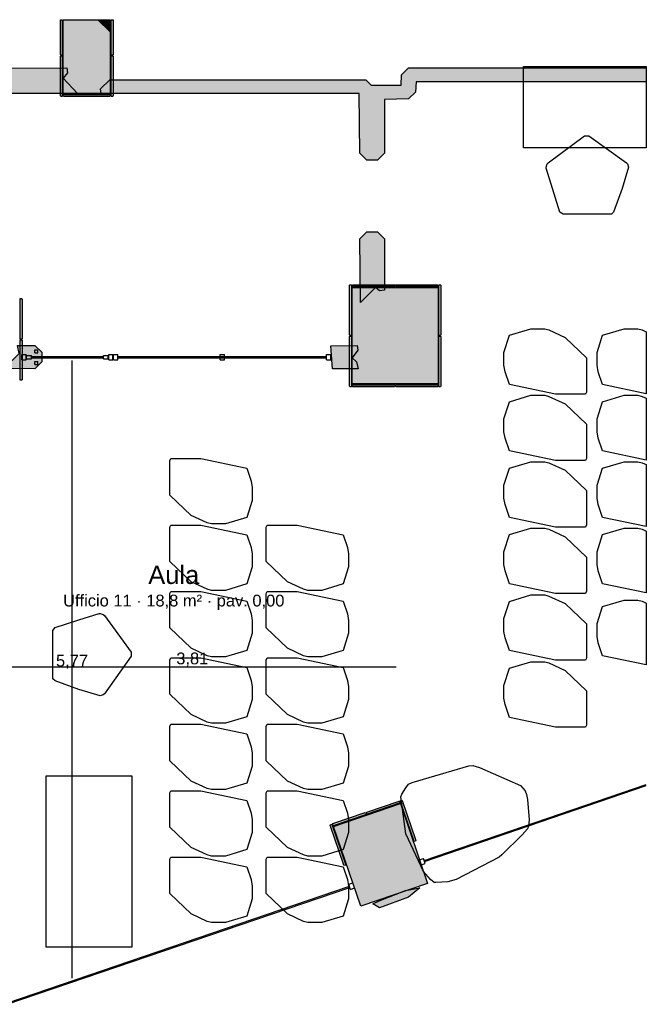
# Model space of a CAD drawing. Header units: millimetres. Extents: x -9985 to 240895, y -184894 to 39395.
# Tile 33 of 164: x 51047 to 56898, y -103436 to -94245. Entities that reach past the tile are written whole.
import ezdxf
from ezdxf.enums import TextEntityAlignment as Align

# ---------------------------------------------------------------- set-up
doc = ezdxf.new("R2010")
doc.units = ezdxf.units.MM
for name, color, linetype in [('A-ARREDI', 9, 'Continuous'), ('A-MISURE', 40, 'Continuous'), ('A-MURI-ESISTENTI', 7, 'Continuous'), ('A-PARETI-VETRATE', 5, 'Continuous'), ('A-PILASTRI', 8, 'Continuous'), ('A-TESTI', 7, 'Continuous'), ('A-VETRINE', 4, 'Continuous')]:
    doc.layers.add(name, color=color, linetype=linetype)
doc.styles.add('VISIO', font='arial.ttf')

msp = doc.modelspace()

# ---------------------------------------------------------------- hatches: boundary and pattern name
at = {"layer": 'A-MURI-ESISTENTI'}
for points in [[(51777.501, -94245), (51888.859, -94245), (51887.501, -94355), (51777.501, -94245)], [(51587.501, -94935), (49517.501, -94935), (49512.501, -94890), (49572.501, -94810), (49522.501, -94760), (49512.501, -94700), (51487.501, -94695), (51492.501, -94740), (51452.501, -94790), (51587.501, -94935)], [(54747.501, -94825), (54742.501, -94920), (54677.501, -94985), (54452.501, -94990), (54452.501, -95490), (54387.501, -95555), (54287.501, -95555), (54222.501, -95490), (54217.501, -94935), (51807.501, -94935), (51802.501, -94890), (51887.501, -94805), (54277.501, -94805), (54327.501, -94855), (54607.501, -94855), (54612.501, -94760), (54677.501, -94695), (56897.501, -94695), (56897.501, -94825), (54747.501, -94825)], [(54222.501, -96290), (54287.501, -96225), (54387.501, -96225), (54452.501, -96290), (54452.501, -96770), (54407.501, -96775), (54367.501, -96745), (54227.501, -96885), (54222.501, -96290)], [(50902.501, -97500), (51042.501, -97360), (51027.501, -97285), (51187.501, -97285), (51252.501, -97350), (51252.501, -97440), (51187.501, -97505), (50902.501, -97500)], [(53967.501, -97505), (53952.501, -97290), (54197.501, -97285), (54202.501, -97330), (54152.501, -97400), (54192.501, -97440), (54207.501, -97505), (53967.501, -97505)], [(54342.501, -102500), (54403.501, -102470), (54647.501, -102375), (54782.501, -102350), (54677.501, -102435), (54407.501, -102535), (54342.501, -102500)]]:
    msp.add_hatch(color=7, dxfattribs=at).paths.add_polyline_path(points)
at = {"layer": 'A-PILASTRI'}
for points in [[(51444.501, -94577), (51430.501, -94577), (51426.501, -94573), (51426.501, -94245), (51444.501, -94245), (51444.501, -94577)], [(51892.501, -94935), (51452.501, -94935), (51452.501, -94245), (51892.501, -94245), (51892.501, -94935)], [(51900.501, -94245), (51918.501, -94245), (51918.501, -94573), (51914.501, -94577), (51900.501, -94577), (51900.501, -94245)], [(51444.501, -94961), (51430.501, -94961), (51426.501, -94957), (51426.501, -94587), (51430.501, -94583), (51444.501, -94583), (51444.501, -94961)], [(51900.501, -94583), (51914.501, -94583), (51918.501, -94587), (51918.501, -94957), (51914.501, -94961), (51900.501, -94961), (51900.501, -94583)], [(51892.501, -94943), (51892.501, -94957), (51888.501, -94961), (51456.501, -94961), (51452.501, -94957), (51452.501, -94943), (51892.501, -94943)], [(54144.501, -97192), (54130.501, -97192), (54126.501, -97188), (54126.501, -96723), (54130.501, -96719), (54144.501, -96719), (54144.501, -97192)], [(54152.501, -96737), (54152.501, -96723), (54156.501, -96719), (54545.501, -96719), (54549.501, -96723), (54549.501, -96737), (54152.501, -96737)], [(54952.501, -97645), (54152.501, -97645), (54152.501, -96745), (54952.501, -96745), (54952.501, -97645)], [(54555.501, -96737), (54555.501, -96723), (54559.501, -96719), (54948.501, -96719), (54952.501, -96723), (54952.501, -96737), (54555.501, -96737)], [(54960.501, -96719), (54974.501, -96719), (54978.501, -96723), (54978.501, -97188), (54974.501, -97192), (54960.501, -97192), (54960.501, -96719)], [(51050.501, -96849), (51064.501, -96849), (51068.501, -96853), (51068.501, -97223), (51064.501, -97227), (51050.501, -97227), (51050.501, -96849)], [(51050.501, -97233), (51064.501, -97233), (51068.501, -97237), (51068.501, -97607), (51064.501, -97611), (51050.501, -97611), (51050.501, -97233)], [(54144.501, -97671), (54130.501, -97671), (54126.501, -97667), (54126.501, -97202), (54130.501, -97198), (54144.501, -97198), (54144.501, -97671)], [(54960.501, -97198), (54974.501, -97198), (54978.501, -97202), (54978.501, -97667), (54974.501, -97671), (54960.501, -97671), (54960.501, -97198)], [(54549.501, -97653), (54549.501, -97667), (54545.501, -97671), (54156.501, -97671), (54152.501, -97667), (54152.501, -97653), (54549.501, -97653)], [(54952.501, -97653), (54952.501, -97667), (54948.501, -97671), (54559.501, -97671), (54555.501, -97667), (54555.501, -97653), (54952.501, -97653)], [(53976.501, -101776), (54601.501, -101563), (54855.501, -102308), (54230.501, -102521), (53976.501, -101776)], [(54289.501, -101661), (54284.501, -101648), (54287.501, -101643), (54588.501, -101540), (54593.501, -101542), (54598.501, -101556), (54289.501, -101661)], [(54600.501, -101536), (54613.501, -101531), (54618.501, -101534), (54746.501, -101908), (54743.501, -101913), (54730.501, -101917), (54600.501, -101536)], [(53973.501, -101769), (53969.501, -101755), (53971.501, -101750), (54273.501, -101647), (54278.501, -101650), (54283.501, -101663), (53973.501, -101769)], [(54090.501, -102136), (54077.501, -102140), (54072.501, -102138), (53944.501, -101764), (53947.501, -101759), (53960.501, -101754), (54090.501, -102136)]]:
    msp.add_hatch(color=8, dxfattribs=at).paths.add_polyline_path(points)

# ---------------------------------------------------------------- linework, layer by layer
at = {"layer": 'A-ARREDI'}
for points in [[(55751.501, -94680.5), (56897.501, -94680.5), (56897.501, -95440.5), (55751.501, -95440.5), (55751.501, -94680.5)], [(55751.501, -94680.5), (56897.501, -94680.5), (56897.501, -95440.5), (55751.501, -95440.5), (55751.501, -94680.5)], [(56091.501, -96040.5), (56021.501, -95820.5), (55961.501, -95630.5), (55961.501, -95620.5), (55971.501, -95590.5), (55981.501, -95580.5), (56321.501, -95330.5), (56361.501, -95330.5), (56711.501, -95580.5), (56721.501, -95590.5), (56731.501, -95620.5), (56671.501, -95820.5), (56591.501, -96040.5), (56571.501, -96060.5), (56121.501, -96060.5), (56091.501, -96040.5)], [(56091.501, -96040.5), (56021.501, -95820.5), (55961.501, -95630.5), (55961.501, -95620.5), (55971.501, -95590.5), (55981.501, -95580.5), (56321.501, -95330.5), (56361.501, -95330.5), (56711.501, -95580.5), (56721.501, -95590.5), (56731.501, -95620.5), (56671.501, -95820.5), (56591.501, -96040.5), (56571.501, -96060.5), (56121.501, -96060.5), (56091.501, -96040.5)], [(55618.501, -97191.1), (55818.501, -97131.1), (55948.501, -97131.1), (55988.501, -97141.1), (56138.501, -97211.1), (56338.501, -97401.1), (56338.501, -97721.1), (56328.501, -97741.1), (56048.501, -97741.1), (55618.501, -97651.1), (55578.501, -97531.1), (55568.501, -97471.1), (55568.501, -97351.1), (55618.501, -97191.1)], [(55618.501, -97191.1), (55818.501, -97131.1), (55948.501, -97131.1), (55988.501, -97141.1), (56138.501, -97211.1), (56338.501, -97401.1), (56338.501, -97721.1), (56328.501, -97741.1), (56048.501, -97741.1), (55618.501, -97651.1), (55578.501, -97531.1), (55568.501, -97471.1), (55568.501, -97351.1), (55618.501, -97191.1)], [(56489.501, -97191.1), (56689.501, -97131.1), (56819.501, -97131.1), (56859.501, -97141.1), (56897.501, -97158.833), (56897.501, -97736.495), (56489.501, -97651.1), (56449.501, -97531.1), (56439.501, -97471.1), (56439.501, -97351.1), (56489.501, -97191.1)], [(56489.501, -97191.1), (56689.501, -97131.1), (56819.501, -97131.1), (56859.501, -97141.1), (56897.501, -97158.833), (56897.501, -97736.495), (56489.501, -97651.1), (56449.501, -97531.1), (56439.501, -97471.1), (56439.501, -97351.1), (56489.501, -97191.1)], [(55618.501, -97811.1), (55818.501, -97751.1), (55948.501, -97751.1), (55988.501, -97761.1), (56138.501, -97831.1), (56338.501, -98021.1), (56338.501, -98341.1), (56328.501, -98361.1), (56048.501, -98361.1), (55618.501, -98271.1), (55578.501, -98151.1), (55568.501, -98091.1), (55568.501, -97971.1), (55618.501, -97811.1)], [(55618.501, -97811.1), (55818.501, -97751.1), (55948.501, -97751.1), (55988.501, -97761.1), (56138.501, -97831.1), (56338.501, -98021.1), (56338.501, -98341.1), (56328.501, -98361.1), (56048.501, -98361.1), (55618.501, -98271.1), (55578.501, -98151.1), (55568.501, -98091.1), (55568.501, -97971.1), (55618.501, -97811.1)], [(56489.501, -97811.1), (56689.501, -97751.1), (56819.501, -97751.1), (56859.501, -97761.1), (56897.501, -97778.833), (56897.501, -98356.495), (56489.501, -98271.1), (56449.501, -98151.1), (56439.501, -98091.1), (56439.501, -97971.1), (56489.501, -97811.1)], [(56489.501, -97811.1), (56689.501, -97751.1), (56819.501, -97751.1), (56859.501, -97761.1), (56897.501, -97778.833), (56897.501, -98356.495), (56489.501, -98271.1), (56449.501, -98151.1), (56439.501, -98091.1), (56439.501, -97971.1), (56489.501, -97811.1)], [(53167.001, -98892.5), (52967.001, -98952.5), (52837.001, -98952.5), (52797.001, -98942.5), (52647.001, -98872.5), (52447.001, -98682.5), (52447.001, -98362.5), (52457.001, -98342.5), (52737.001, -98342.5), (53167.001, -98432.5), (53207.001, -98552.5), (53217.001, -98612.5), (53217.001, -98732.5), (53167.001, -98892.5)], [(53167.001, -98892.5), (52967.001, -98952.5), (52837.001, -98952.5), (52797.001, -98942.5), (52647.001, -98872.5), (52447.001, -98682.5), (52447.001, -98362.5), (52457.001, -98342.5), (52737.001, -98342.5), (53167.001, -98432.5), (53207.001, -98552.5), (53217.001, -98612.5), (53217.001, -98732.5), (53167.001, -98892.5)], [(55618.501, -98431.1), (55818.501, -98371.1), (55948.501, -98371.1), (55988.501, -98381.1), (56138.501, -98451.1), (56338.501, -98641.1), (56338.501, -98961.1), (56328.501, -98981.1), (56048.501, -98981.1), (55618.501, -98891.1), (55578.501, -98771.1), (55568.501, -98711.1), (55568.501, -98591.1), (55618.501, -98431.1)], [(55618.501, -98431.1), (55818.501, -98371.1), (55948.501, -98371.1), (55988.501, -98381.1), (56138.501, -98451.1), (56338.501, -98641.1), (56338.501, -98961.1), (56328.501, -98981.1), (56048.501, -98981.1), (55618.501, -98891.1), (55578.501, -98771.1), (55568.501, -98711.1), (55568.501, -98591.1), (55618.501, -98431.1)], [(56489.501, -98431.1), (56689.501, -98371.1), (56819.501, -98371.1), (56859.501, -98381.1), (56897.501, -98398.833), (56897.501, -98976.495), (56489.501, -98891.1), (56449.501, -98771.1), (56439.501, -98711.1), (56439.501, -98591.1), (56489.501, -98431.1)], [(56489.501, -98431.1), (56689.501, -98371.1), (56819.501, -98371.1), (56859.501, -98381.1), (56897.501, -98398.833), (56897.501, -98976.495), (56489.501, -98891.1), (56449.501, -98771.1), (56439.501, -98711.1), (56439.501, -98591.1), (56489.501, -98431.1)], [(53167.001, -99512.5), (52967.001, -99572.5), (52837.001, -99572.5), (52797.001, -99562.5), (52647.001, -99492.5), (52447.001, -99302.5), (52447.001, -98982.5), (52457.001, -98962.5), (52737.001, -98962.5), (53167.001, -99052.5), (53207.001, -99172.5), (53217.001, -99232.5), (53217.001, -99352.5), (53167.001, -99512.5)], [(53167.001, -99512.5), (52967.001, -99572.5), (52837.001, -99572.5), (52797.001, -99562.5), (52647.001, -99492.5), (52447.001, -99302.5), (52447.001, -98982.5), (52457.001, -98962.5), (52737.001, -98962.5), (53167.001, -99052.5), (53207.001, -99172.5), (53217.001, -99232.5), (53217.001, -99352.5), (53167.001, -99512.5)], [(54067.001, -99512.5), (53867.001, -99572.5), (53737.001, -99572.5), (53697.001, -99562.5), (53547.001, -99492.5), (53347.001, -99302.5), (53347.001, -98982.5), (53357.001, -98962.5), (53637.001, -98962.5), (54067.001, -99052.5), (54107.001, -99172.5), (54117.001, -99232.5), (54117.001, -99352.5), (54067.001, -99512.5)], [(54067.001, -99512.5), (53867.001, -99572.5), (53737.001, -99572.5), (53697.001, -99562.5), (53547.001, -99492.5), (53347.001, -99302.5), (53347.001, -98982.5), (53357.001, -98962.5), (53637.001, -98962.5), (54067.001, -99052.5), (54107.001, -99172.5), (54117.001, -99232.5), (54117.001, -99352.5), (54067.001, -99512.5)], [(55618.501, -99051.1), (55818.501, -98991.1), (55948.501, -98991.1), (55988.501, -99001.1), (56138.501, -99071.1), (56338.501, -99261.1), (56338.501, -99581.1), (56328.501, -99601.1), (56048.501, -99601.1), (55618.501, -99511.1), (55578.501, -99391.1), (55568.501, -99331.1), (55568.501, -99211.1), (55618.501, -99051.1)], [(55618.501, -99051.1), (55818.501, -98991.1), (55948.501, -98991.1), (55988.501, -99001.1), (56138.501, -99071.1), (56338.501, -99261.1), (56338.501, -99581.1), (56328.501, -99601.1), (56048.501, -99601.1), (55618.501, -99511.1), (55578.501, -99391.1), (55568.501, -99331.1), (55568.501, -99211.1), (55618.501, -99051.1)], [(56489.501, -99051.1), (56689.501, -98991.1), (56819.501, -98991.1), (56859.501, -99001.1), (56897.501, -99018.833), (56897.501, -99596.495), (56489.501, -99511.1), (56449.501, -99391.1), (56439.501, -99331.1), (56439.501, -99211.1), (56489.501, -99051.1)], [(56489.501, -99051.1), (56689.501, -98991.1), (56819.501, -98991.1), (56859.501, -99001.1), (56897.501, -99018.833), (56897.501, -99596.495), (56489.501, -99511.1), (56449.501, -99391.1), (56439.501, -99331.1), (56439.501, -99211.1), (56489.501, -99051.1)], [(53167.001, -100132.5), (52967.001, -100192.5), (52837.001, -100192.5), (52797.001, -100182.5), (52647.001, -100112.5), (52447.001, -99922.5), (52447.001, -99602.5), (52457.001, -99582.5), (52737.001, -99582.5), (53167.001, -99672.5), (53207.001, -99792.5), (53217.001, -99852.5), (53217.001, -99972.5), (53167.001, -100132.5)], [(53167.001, -100132.5), (52967.001, -100192.5), (52837.001, -100192.5), (52797.001, -100182.5), (52647.001, -100112.5), (52447.001, -99922.5), (52447.001, -99602.5), (52457.001, -99582.5), (52737.001, -99582.5), (53167.001, -99672.5), (53207.001, -99792.5), (53217.001, -99852.5), (53217.001, -99972.5), (53167.001, -100132.5)], [(54067.001, -100132.5), (53867.001, -100192.5), (53737.001, -100192.5), (53697.001, -100182.5), (53547.001, -100112.5), (53347.001, -99922.5), (53347.001, -99602.5), (53357.001, -99582.5), (53637.001, -99582.5), (54067.001, -99672.5), (54107.001, -99792.5), (54117.001, -99852.5), (54117.001, -99972.5), (54067.001, -100132.5)], [(54067.001, -100132.5), (53867.001, -100192.5), (53737.001, -100192.5), (53697.001, -100182.5), (53547.001, -100112.5), (53347.001, -99922.5), (53347.001, -99602.5), (53357.001, -99582.5), (53637.001, -99582.5), (54067.001, -99672.5), (54107.001, -99792.5), (54117.001, -99852.5), (54117.001, -99972.5), (54067.001, -100132.5)], [(55618.501, -99675.1), (55818.501, -99615.1), (55948.501, -99615.1), (55988.501, -99625.1), (56138.501, -99695.1), (56338.501, -99885.1), (56338.501, -100205.1), (56328.501, -100225.1), (56048.501, -100225.1), (55618.501, -100135.1), (55578.501, -100015.1), (55568.501, -99955.1), (55568.501, -99835.1), (55618.501, -99675.1)], [(55618.501, -99675.1), (55818.501, -99615.1), (55948.501, -99615.1), (55988.501, -99625.1), (56138.501, -99695.1), (56338.501, -99885.1), (56338.501, -100205.1), (56328.501, -100225.1), (56048.501, -100225.1), (55618.501, -100135.1), (55578.501, -100015.1), (55568.501, -99955.1), (55568.501, -99835.1), (55618.501, -99675.1)], [(56489.501, -99723.1), (56689.501, -99663.1), (56819.501, -99663.1), (56859.501, -99673.1), (56897.501, -99690.833), (56897.501, -100268.495), (56489.501, -100183.1), (56449.501, -100063.1), (56439.501, -100003.1), (56439.501, -99883.1), (56489.501, -99723.1)], [(56489.501, -99723.1), (56689.501, -99663.1), (56819.501, -99663.1), (56859.501, -99673.1), (56897.501, -99690.833), (56897.501, -100268.495), (56489.501, -100183.1), (56449.501, -100063.1), (56439.501, -100003.1), (56439.501, -99883.1), (56489.501, -99723.1)], [(51377.501, -99918), (51597.501, -99848), (51787.501, -99788), (51797.501, -99788), (51827.501, -99798), (51837.501, -99808), (52087.501, -100148), (52087.501, -100188), (51837.501, -100538), (51827.501, -100548), (51797.501, -100558), (51597.501, -100498), (51377.501, -100418), (51357.501, -100398), (51357.501, -99948), (51377.501, -99918)], [(51377.501, -99918), (51597.501, -99848), (51787.501, -99788), (51797.501, -99788), (51827.501, -99798), (51837.501, -99808), (52087.501, -100148), (52087.501, -100188), (51837.501, -100538), (51827.501, -100548), (51797.501, -100558), (51597.501, -100498), (51377.501, -100418), (51357.501, -100398), (51357.501, -99948), (51377.501, -99918)], [(53167.001, -100752.5), (52967.001, -100812.5), (52837.001, -100812.5), (52797.001, -100802.5), (52647.001, -100732.5), (52447.001, -100542.5), (52447.001, -100222.5), (52457.001, -100202.5), (52737.001, -100202.5), (53167.001, -100292.5), (53207.001, -100412.5), (53217.001, -100472.5), (53217.001, -100592.5), (53167.001, -100752.5)], [(53167.001, -100752.5), (52967.001, -100812.5), (52837.001, -100812.5), (52797.001, -100802.5), (52647.001, -100732.5), (52447.001, -100542.5), (52447.001, -100222.5), (52457.001, -100202.5), (52737.001, -100202.5), (53167.001, -100292.5), (53207.001, -100412.5), (53217.001, -100472.5), (53217.001, -100592.5), (53167.001, -100752.5)], [(54067.001, -100752.5), (53867.001, -100812.5), (53737.001, -100812.5), (53697.001, -100802.5), (53547.001, -100732.5), (53347.001, -100542.5), (53347.001, -100222.5), (53357.001, -100202.5), (53637.001, -100202.5), (54067.001, -100292.5), (54107.001, -100412.5), (54117.001, -100472.5), (54117.001, -100592.5), (54067.001, -100752.5)], [(54067.001, -100752.5), (53867.001, -100812.5), (53737.001, -100812.5), (53697.001, -100802.5), (53547.001, -100732.5), (53347.001, -100542.5), (53347.001, -100222.5), (53357.001, -100202.5), (53637.001, -100202.5), (54067.001, -100292.5), (54107.001, -100412.5), (54117.001, -100472.5), (54117.001, -100592.5), (54067.001, -100752.5)], [(55618.501, -100299.1), (55818.501, -100239.1), (55948.501, -100239.1), (55988.501, -100249.1), (56138.501, -100319.1), (56338.501, -100509.1), (56338.501, -100829.1), (56328.501, -100849.1), (56048.501, -100849.1), (55618.501, -100759.1), (55578.501, -100639.1), (55568.501, -100579.1), (55568.501, -100459.1), (55618.501, -100299.1)], [(55618.501, -100299.1), (55818.501, -100239.1), (55948.501, -100239.1), (55988.501, -100249.1), (56138.501, -100319.1), (56338.501, -100509.1), (56338.501, -100829.1), (56328.501, -100849.1), (56048.501, -100849.1), (55618.501, -100759.1), (55578.501, -100639.1), (55568.501, -100579.1), (55568.501, -100459.1), (55618.501, -100299.1)], [(53167.001, -101372.5), (52967.001, -101432.5), (52837.001, -101432.5), (52797.001, -101422.5), (52647.001, -101352.5), (52447.001, -101162.5), (52447.001, -100842.5), (52457.001, -100822.5), (52737.001, -100822.5), (53167.001, -100912.5), (53207.001, -101032.5), (53217.001, -101092.5), (53217.001, -101212.5), (53167.001, -101372.5)], [(53167.001, -101372.5), (52967.001, -101432.5), (52837.001, -101432.5), (52797.001, -101422.5), (52647.001, -101352.5), (52447.001, -101162.5), (52447.001, -100842.5), (52457.001, -100822.5), (52737.001, -100822.5), (53167.001, -100912.5), (53207.001, -101032.5), (53217.001, -101092.5), (53217.001, -101212.5), (53167.001, -101372.5)], [(54067.001, -101372.5), (53867.001, -101432.5), (53737.001, -101432.5), (53697.001, -101422.5), (53547.001, -101352.5), (53347.001, -101162.5), (53347.001, -100842.5), (53357.001, -100822.5), (53637.001, -100822.5), (54067.001, -100912.5), (54107.001, -101032.5), (54117.001, -101092.5), (54117.001, -101212.5), (54067.001, -101372.5)], [(54067.001, -101372.5), (53867.001, -101432.5), (53737.001, -101432.5), (53697.001, -101422.5), (53547.001, -101352.5), (53347.001, -101162.5), (53347.001, -100842.5), (53357.001, -100822.5), (53637.001, -100822.5), (54067.001, -100912.5), (54107.001, -101032.5), (54117.001, -101092.5), (54117.001, -101212.5), (54067.001, -101372.5)], [(55123.199, -102270.056), (55043.002, -102294.271), (54933.166, -102300.278), (54917.669, -102298.922), (54880.959, -102272.287), (54817.323, -102196.448), (54652.759, -101846.312), (54605.102, -101498.595), (54614.884, -101476.027), (54651.302, -101416.75), (54677.937, -101380.041), (54710.287, -101367.256), (55239.319, -101210.535), (55278.74, -101206.176), (55339.372, -101227.096), (55723.025, -101393.396), (55765.449, -101443.955), (55778.235, -101476.305), (55789.664, -101524.152), (55804.389, -101712.83), (55798.966, -101774.818), (55789.183, -101797.386), (55737.268, -101855.307), (55549.174, -102041.856), (55523.895, -102063.068), (55123.199, -102270.056)], [(55123.199, -102270.056), (55043.002, -102294.271), (54933.166, -102300.278), (54917.669, -102298.922), (54880.959, -102272.287), (54817.323, -102196.448), (54652.759, -101846.312), (54605.102, -101498.595), (54614.884, -101476.027), (54651.302, -101416.75), (54677.937, -101380.041), (54710.287, -101367.256), (55239.319, -101210.535), (55278.74, -101206.176), (55339.372, -101227.096), (55723.025, -101393.396), (55765.449, -101443.955), (55778.235, -101476.305), (55789.664, -101524.152), (55804.389, -101712.83), (55798.966, -101774.818), (55789.183, -101797.386), (55737.268, -101855.307), (55549.174, -102041.856), (55523.895, -102063.068), (55123.199, -102270.056)], [(52094.501, -101303.3), (52094.501, -102903.3), (51294.501, -102903.3), (51294.501, -101303.3), (52094.501, -101303.3)], [(52094.501, -101303.3), (52094.501, -102903.3), (51294.501, -102903.3), (51294.501, -101303.3), (52094.501, -101303.3)], [(53167.001, -101992.5), (52967.001, -102052.5), (52837.001, -102052.5), (52797.001, -102042.5), (52647.001, -101972.5), (52447.001, -101782.5), (52447.001, -101462.5), (52457.001, -101442.5), (52737.001, -101442.5), (53167.001, -101532.5), (53207.001, -101652.5), (53217.001, -101712.5), (53217.001, -101832.5), (53167.001, -101992.5)], [(53167.001, -101992.5), (52967.001, -102052.5), (52837.001, -102052.5), (52797.001, -102042.5), (52647.001, -101972.5), (52447.001, -101782.5), (52447.001, -101462.5), (52457.001, -101442.5), (52737.001, -101442.5), (53167.001, -101532.5), (53207.001, -101652.5), (53217.001, -101712.5), (53217.001, -101832.5), (53167.001, -101992.5)], [(54067.001, -101992.5), (53867.001, -102052.5), (53737.001, -102052.5), (53697.001, -102042.5), (53547.001, -101972.5), (53347.001, -101782.5), (53347.001, -101462.5), (53357.001, -101442.5), (53637.001, -101442.5), (54067.001, -101532.5), (54107.001, -101652.5), (54117.001, -101712.5), (54117.001, -101832.5), (54067.001, -101992.5)], [(54067.001, -101992.5), (53867.001, -102052.5), (53737.001, -102052.5), (53697.001, -102042.5), (53547.001, -101972.5), (53347.001, -101782.5), (53347.001, -101462.5), (53357.001, -101442.5), (53637.001, -101442.5), (54067.001, -101532.5), (54107.001, -101652.5), (54117.001, -101712.5), (54117.001, -101832.5), (54067.001, -101992.5)], [(53167.001, -102612.5), (52967.001, -102672.5), (52837.001, -102672.5), (52797.001, -102662.5), (52647.001, -102592.5), (52447.001, -102402.5), (52447.001, -102082.5), (52457.001, -102062.5), (52737.001, -102062.5), (53167.001, -102152.5), (53207.001, -102272.5), (53217.001, -102332.5), (53217.001, -102452.5), (53167.001, -102612.5)], [(53167.001, -102612.5), (52967.001, -102672.5), (52837.001, -102672.5), (52797.001, -102662.5), (52647.001, -102592.5), (52447.001, -102402.5), (52447.001, -102082.5), (52457.001, -102062.5), (52737.001, -102062.5), (53167.001, -102152.5), (53207.001, -102272.5), (53217.001, -102332.5), (53217.001, -102452.5), (53167.001, -102612.5)], [(54067.001, -102612.5), (53867.001, -102672.5), (53737.001, -102672.5), (53697.001, -102662.5), (53547.001, -102592.5), (53347.001, -102402.5), (53347.001, -102082.5), (53357.001, -102062.5), (53637.001, -102062.5), (54067.001, -102152.5), (54107.001, -102272.5), (54117.001, -102332.5), (54117.001, -102452.5), (54067.001, -102612.5)], [(54067.001, -102612.5), (53867.001, -102672.5), (53737.001, -102672.5), (53697.001, -102662.5), (53547.001, -102592.5), (53347.001, -102402.5), (53347.001, -102082.5), (53357.001, -102062.5), (53637.001, -102062.5), (54067.001, -102152.5), (54107.001, -102272.5), (54117.001, -102332.5), (54117.001, -102452.5), (54067.001, -102612.5)]]:
    msp.add_lwpolyline(points, close=True, dxfattribs=at)
at = {"layer": 'A-MISURE'}
for p, q in [((51535.001, -103192.383), (51535.001, -97425)), ((50753.501, -100287.5), (54562.501, -100287.5))]:
    msp.add_line(p, q, dxfattribs=at)
at = {"layer": 'A-MURI-ESISTENTI'}
for points in [[(51777.501, -94245), (51888.859, -94245), (51887.501, -94355), (51777.501, -94245)], [(51587.501, -94935), (49517.501, -94935), (49512.501, -94890), (49572.501, -94810), (49522.501, -94760), (49512.501, -94700), (51487.501, -94695), (51492.501, -94740), (51452.501, -94790), (51587.501, -94935)], [(54747.501, -94825), (54742.501, -94920), (54677.501, -94985), (54452.501, -94990), (54452.501, -95490), (54387.501, -95555), (54287.501, -95555), (54222.501, -95490), (54217.501, -94935), (51807.501, -94935), (51802.501, -94890), (51887.501, -94805), (54277.501, -94805), (54327.501, -94855), (54607.501, -94855), (54612.501, -94760), (54677.501, -94695), (56897.501, -94695), (56897.501, -94825), (54747.501, -94825)], [(54222.501, -96290), (54287.501, -96225), (54387.501, -96225), (54452.501, -96290), (54452.501, -96770), (54407.501, -96775), (54367.501, -96745), (54227.501, -96885), (54222.501, -96290)], [(50902.501, -97500), (51042.501, -97360), (51027.501, -97285), (51187.501, -97285), (51252.501, -97350), (51252.501, -97440), (51187.501, -97505), (50902.501, -97500)], [(53967.501, -97505), (53952.501, -97290), (54197.501, -97285), (54202.501, -97330), (54152.501, -97400), (54192.501, -97440), (54207.501, -97505), (53967.501, -97505)], [(54342.501, -102500), (54403.501, -102470), (54647.501, -102375), (54782.501, -102350), (54677.501, -102435), (54407.501, -102535), (54342.501, -102500)]]:
    msp.add_lwpolyline(points, close=True, dxfattribs=at)
at = {"layer": 'A-PARETI-VETRATE'}
for p, q in [((51187.501, -97326), (51215.501, -97326)), ((51187.501, -97354), (51187.501, -97326)), ((51215.501, -97354), (51215.501, -97326)), ((51067.501, -97370), (51107.501, -97370)), ((51067.501, -97420), (51067.501, -97370)), ((51067.501, -97420), (51107.501, -97420)), ((51107.501, -97420), (51107.501, -97370)), ((51111.501, -97379), (51156.501, -97379)), ((51111.501, -97411), (51111.501, -97379)), ((51111.501, -97411), (51156.501, -97411)), ((51156.501, -97411), (51156.501, -97379)), ((51156.501, -97390), (51828.501, -97390)), ((51156.501, -97400), (51156.501, -97390)), ((51156.501, -97400), (51828.501, -97400)), ((51187.501, -97354), (51215.501, -97354)), ((51828.501, -97379), (51873.501, -97379)), ((51828.501, -97411), (51828.501, -97379)), ((51828.501, -97400), (51828.501, -97390)), ((51828.501, -97411), (51873.501, -97411)), ((51873.501, -97411), (51873.501, -97379)), ((51877.501, -97370), (51917.501, -97370)), ((51877.501, -97420), (51877.501, -97370)), ((51877.501, -97420), (51917.501, -97420)), ((51917.501, -97420), (51917.501, -97370)), ((51922.501, -97370), (51962.501, -97370)), ((51922.501, -97420), (51922.501, -97370)), ((51922.501, -97420), (51962.501, -97420)), ((51962.501, -97420), (51962.501, -97370)), ((51962.501, -97390), (53912.501, -97390)), ((51962.501, -97400), (51962.501, -97390)), ((51962.501, -97400), (53912.501, -97400)), ((52917.501, -97370), (52957.501, -97370)), ((52917.501, -97420), (52917.501, -97370)), ((52917.501, -97420), (52957.501, -97420)), ((52957.501, -97420), (52957.501, -97370)), ((53912.501, -97370), (53952.501, -97370)), ((53912.501, -97420), (53912.501, -97370)), ((53912.501, -97400), (53912.501, -97390)), ((53912.501, -97420), (53952.501, -97420)), ((53952.501, -97420), (53952.501, -97370)), ((51187.501, -97436), (51215.501, -97436)), ((51187.501, -97464), (51187.501, -97436)), ((51187.501, -97464), (51215.501, -97464)), ((51215.501, -97464), (51215.501, -97436))]:
    msp.add_line(p, q, dxfattribs=at)
at = {"layer": 'A-PILASTRI'}
for points in [[(51444.501, -94577), (51430.501, -94577), (51426.501, -94573), (51426.501, -94245), (51444.501, -94245), (51444.501, -94577)], [(51892.501, -94935), (51452.501, -94935), (51452.501, -94245), (51892.501, -94245), (51892.501, -94935)], [(51900.501, -94245), (51918.501, -94245), (51918.501, -94573), (51914.501, -94577), (51900.501, -94577), (51900.501, -94245)], [(51444.501, -94961), (51430.501, -94961), (51426.501, -94957), (51426.501, -94587), (51430.501, -94583), (51444.501, -94583), (51444.501, -94961)], [(51900.501, -94583), (51914.501, -94583), (51918.501, -94587), (51918.501, -94957), (51914.501, -94961), (51900.501, -94961), (51900.501, -94583)], [(51892.501, -94943), (51892.501, -94957), (51888.501, -94961), (51456.501, -94961), (51452.501, -94957), (51452.501, -94943), (51892.501, -94943)], [(54144.501, -97192), (54130.501, -97192), (54126.501, -97188), (54126.501, -96723), (54130.501, -96719), (54144.501, -96719), (54144.501, -97192)], [(54152.501, -96737), (54152.501, -96723), (54156.501, -96719), (54545.501, -96719), (54549.501, -96723), (54549.501, -96737), (54152.501, -96737)], [(54952.501, -97645), (54152.501, -97645), (54152.501, -96745), (54952.501, -96745), (54952.501, -97645)], [(54555.501, -96737), (54555.501, -96723), (54559.501, -96719), (54948.501, -96719), (54952.501, -96723), (54952.501, -96737), (54555.501, -96737)], [(54960.501, -96719), (54974.501, -96719), (54978.501, -96723), (54978.501, -97188), (54974.501, -97192), (54960.501, -97192), (54960.501, -96719)], [(51050.501, -96849), (51064.501, -96849), (51068.501, -96853), (51068.501, -97223), (51064.501, -97227), (51050.501, -97227), (51050.501, -96849)], [(51050.501, -97233), (51064.501, -97233), (51068.501, -97237), (51068.501, -97607), (51064.501, -97611), (51050.501, -97611), (51050.501, -97233)], [(54144.501, -97671), (54130.501, -97671), (54126.501, -97667), (54126.501, -97202), (54130.501, -97198), (54144.501, -97198), (54144.501, -97671)], [(54960.501, -97198), (54974.501, -97198), (54978.501, -97202), (54978.501, -97667), (54974.501, -97671), (54960.501, -97671), (54960.501, -97198)], [(54549.501, -97653), (54549.501, -97667), (54545.501, -97671), (54156.501, -97671), (54152.501, -97667), (54152.501, -97653), (54549.501, -97653)], [(54952.501, -97653), (54952.501, -97667), (54948.501, -97671), (54559.501, -97671), (54555.501, -97667), (54555.501, -97653), (54952.501, -97653)], [(53976.501, -101776), (54601.501, -101563), (54855.501, -102308), (54230.501, -102521), (53976.501, -101776)], [(54289.501, -101661), (54284.501, -101648), (54287.501, -101643), (54588.501, -101540), (54593.501, -101542), (54598.501, -101556), (54289.501, -101661)], [(54600.501, -101536), (54613.501, -101531), (54618.501, -101534), (54746.501, -101908), (54743.501, -101913), (54730.501, -101917), (54600.501, -101536)], [(53973.501, -101769), (53969.501, -101755), (53971.501, -101750), (54273.501, -101647), (54278.501, -101650), (54283.501, -101663), (53973.501, -101769)], [(54090.501, -102136), (54077.501, -102140), (54072.501, -102138), (53944.501, -101764), (53947.501, -101759), (53960.501, -101754), (54090.501, -102136)]]:
    msp.add_lwpolyline(points, close=True, dxfattribs=at)
at = {"layer": 'A-VETRINE'}
for p, q in [((54824.301, -102093.2), (56897.501, -101383.231)), ((54827.601, -102102.7), (56897.501, -101393.839)), ((54780.001, -102087.3), (54817.901, -102074.3)), ((54796.201, -102134.6), (54780.001, -102087.3)), ((54834.101, -102121.6), (54817.901, -102074.3)), ((54827.601, -102102.7), (54824.301, -102093.2)), ((54796.201, -102134.6), (54834.101, -102121.6)), ((50925.201, -103426.9), (54124.801, -102335)), ((50928.401, -103436.4), (54128.101, -102344.5)), ((54118.401, -102316.1), (54156.201, -102303.2)), ((54134.501, -102363.4), (54118.401, -102316.1)), ((54128.101, -102344.5), (54124.801, -102335)), ((54134.501, -102363.4), (54172.401, -102350.5)), ((54172.401, -102350.5), (54156.201, -102303.2))]:
    msp.add_line(p, q, dxfattribs=at)

# ---------------------------------------------------------------- texts
at = {"layer": 'A-MISURE', "style": 'VISIO'}
for s, p in [('5,77', (51535.001, -100228.692)), ('3,81', (52658.001, -100207.5))]:
    msp.add_text(s, height=110, dxfattribs=at).set_placement(p, align=Align.MIDDLE_CENTER)
at = {"layer": 'A-TESTI', "style": 'VISIO'}
for s, height, p in [('Aula', 170, (52485.001, -99427.5)), ('Ufficio 11 · 18,8 m² · pav. 0,00', 110, (52485.001, -99667.5))]:
    msp.add_text(s, height=height, dxfattribs=at).set_placement(p, align=Align.MIDDLE_CENTER)

doc.saveas('drawing.dxf')
